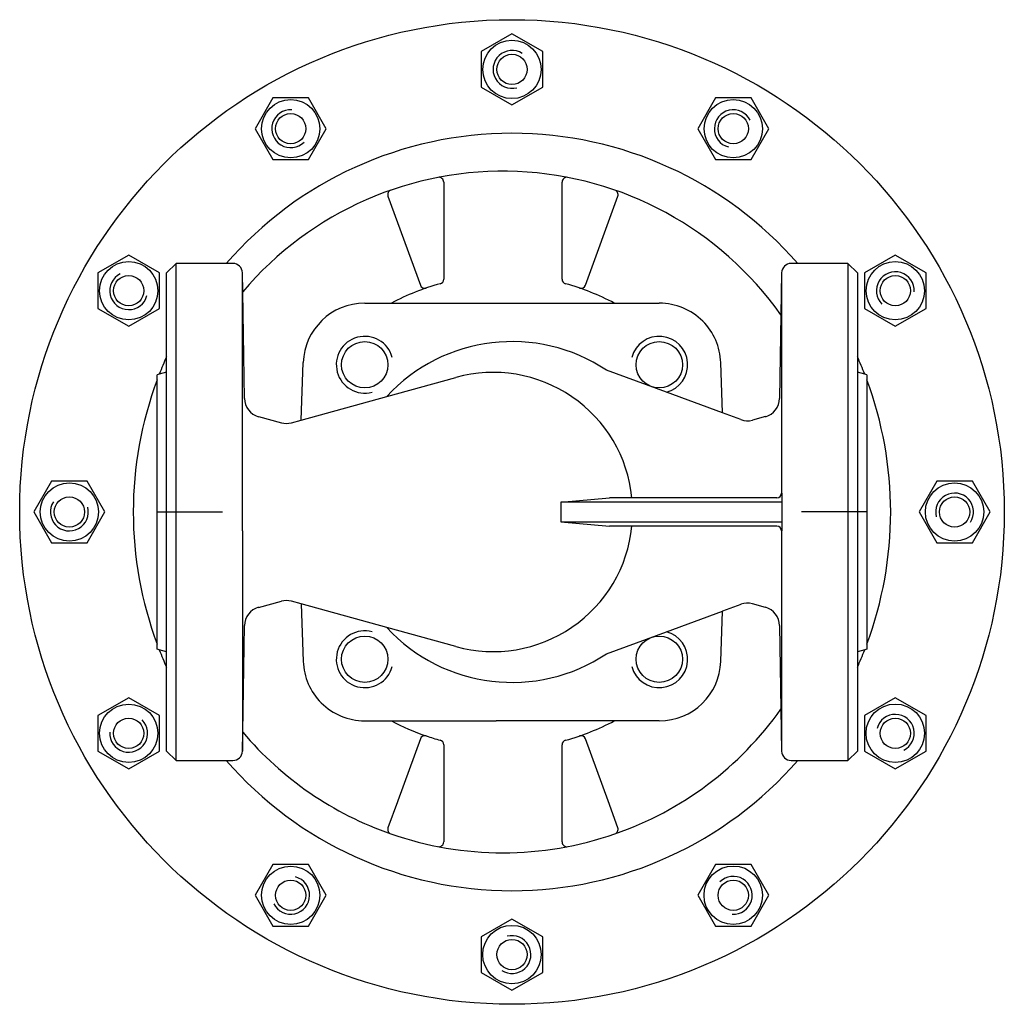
# Model space of a CAD drawing. Extents: x -4 to 204, y 41 to 249.
import ezdxf

# ---------------------------------------------------------------- set-up
doc = ezdxf.new("R2010")
doc.units = 0
doc.layers.get('0').update_dxf_attribs({"linetype": 'CONTINUOUS'})

# ---------------------------------------------------------------- blocks, each defined once
blk = doc.blocks.new('DMA160', base_point=(-3.74, 41.26))
at = {"color": 7}
for p, q in [((100.26, 246.26), (93.76, 242.51)), ((106.76, 242.51), (100.26, 246.26)), ((93.76, 242.51), (93.76, 235.01)), ((106.76, 235.01), (106.76, 242.51)), ((93.76, 235.01), (100.26, 231.25)), ((100.26, 231.25), (106.76, 235.01)), ((49.76, 232.73), (46.01, 226.23)), ((57.27, 232.73), (49.76, 232.73)), ((61.02, 226.23), (57.27, 232.73)), ((143.26, 232.73), (139.51, 226.23)), ((150.77, 232.73), (143.26, 232.73)), ((154.52, 226.23), (150.77, 232.73)), ((46.01, 226.23), (49.76, 219.73)), ((57.27, 219.73), (61.02, 226.23)), ((139.51, 226.23), (143.26, 219.73)), ((150.77, 219.73), (154.52, 226.23)), ((49.76, 219.73), (57.27, 219.73)), ((143.26, 219.73), (150.77, 219.73)), ((19.29, 199.51), (12.79, 195.76)), ((25.79, 195.76), (19.29, 199.51)), ((181.24, 199.51), (174.74, 195.76)), ((187.74, 195.76), (181.24, 199.51)), ((12.79, 195.76), (12.79, 188.26)), ((25.79, 188.26), (25.79, 195.76)), ((174.74, 195.76), (174.74, 188.26)), ((187.74, 188.26), (187.74, 195.76)), ((12.79, 188.26), (19.29, 184.5)), ((19.29, 184.5), (25.79, 188.26)), ((174.74, 188.26), (181.24, 184.5)), ((181.24, 184.5), (187.74, 188.26)), ((3.01, 151.76), (-0.74, 145.26)), ((10.52, 151.76), (3.01, 151.76)), ((14.27, 145.26), (10.52, 151.76)), ((190.01, 151.76), (186.26, 145.26)), ((197.52, 151.76), (190.01, 151.76)), ((201.27, 145.26), (197.52, 151.76)), ((-0.74, 145.26), (3.01, 138.76)), ((10.52, 138.76), (14.27, 145.26)), ((186.26, 145.26), (190.01, 138.76)), ((197.52, 138.76), (201.27, 145.26)), ((3.01, 138.76), (10.52, 138.76)), ((190.01, 138.76), (197.52, 138.76)), ((19.29, 106.01), (12.79, 102.26)), ((25.79, 102.26), (19.29, 106.01)), ((181.24, 106.01), (174.74, 102.26)), ((187.74, 102.26), (181.24, 106.01)), ((12.79, 102.26), (12.79, 94.76)), ((25.79, 94.76), (25.79, 102.26)), ((174.74, 102.26), (174.74, 94.76)), ((187.74, 94.76), (187.74, 102.26)), ((12.79, 94.76), (19.29, 91)), ((19.29, 91), (25.79, 94.76)), ((174.74, 94.76), (181.24, 91)), ((181.24, 91), (187.74, 94.76)), ((49.76, 70.79), (46.01, 64.29)), ((57.27, 70.79), (49.76, 70.79)), ((61.02, 64.29), (57.27, 70.79)), ((143.26, 70.79), (139.51, 64.29)), ((150.77, 70.79), (143.26, 70.79)), ((154.52, 64.29), (150.77, 70.79)), ((46.01, 64.29), (49.76, 57.79)), ((57.27, 57.79), (61.02, 64.29)), ((139.51, 64.29), (143.26, 57.79)), ((150.77, 57.79), (154.52, 64.29)), ((100.26, 59.26), (93.76, 55.51)), ((106.76, 55.51), (100.26, 59.26)), ((49.76, 57.79), (57.27, 57.79)), ((143.26, 57.79), (150.77, 57.79)), ((93.76, 55.51), (93.76, 48.01)), ((106.76, 48.01), (106.76, 55.51)), ((93.76, 48.01), (100.26, 44.25)), ((100.26, 44.25), (106.76, 48.01))]:
    blk.add_line(p, q, dxfattribs=at)
for centre, radius in [((100.26, 145.26), 104), ((100.26, 238.76), 6.17), ((100.26, 238.76), 3.2), ((53.51, 226.23), 6.17), ((147.01, 226.23), 6.17), ((53.51, 226.23), 3.2), ((147.01, 226.23), 3.2), ((19.29, 192.01), 6.17), ((181.24, 192.01), 6.17), ((19.29, 192.01), 3.2), ((181.24, 192.01), 3.2), ((6.76, 145.26), 6.17), ((193.76, 145.26), 6.17), ((6.76, 145.26), 3.2), ((193.76, 145.26), 3.2), ((19.29, 98.51), 6.17), ((181.24, 98.51), 6.18), ((19.29, 98.51), 3.2), ((181.24, 98.51), 3.2), ((53.51, 64.29), 6.17), ((147.01, 64.29), 6.18), ((53.51, 64.29), 3.2), ((147.01, 64.29), 3.2), ((100.26, 51.76), 6.18), ((100.26, 51.76), 3.2)]:
    blk.add_circle(centre, radius, dxfattribs=at)
for centre, radius, start, end in [((100.26, 238.76), 4, 57, 285), ((53.51, 226.23), 4, 87, 315), ((147.01, 226.23), 4, 27, 255), ((100.26, 145.26), 80, 41.0145, 138.9855), ((19.29, 192.01), 4, 117, 345), ((181.24, 192.01), 4, 357, 225), ((100.26, 145.26), 80, 155.801, 158.6515), ((100.26, 145.26), 80, 21.3485, 24.199), ((100.26, 145.26), 80, 159.5746, 200.4254), ((100.26, 145.26), 80, 0, 20.4254), ((193.76, 145.26), 4, 327, 195), ((6.76, 145.26), 4, 147, 15), ((100.26, 145.26), 80, 339.5746, 0), ((100.26, 145.26), 80, 201.3485, 204.199), ((100.26, 145.26), 80, 335.801, 338.6515), ((181.24, 98.51), 4, 297, 165), ((19.29, 98.51), 4, 177, 45), ((100.26, 145.26), 80, 221.0145, 318.9855), ((53.51, 64.29), 4, 207, 75), ((147.01, 64.29), 4, 267, 135), ((100.26, 51.76), 4, 237, 105)]:
    blk.add_arc(centre, radius, start, end, dxfattribs=at)

msp = doc.modelspace()

# ---------------------------------------------------------------- linework, layer by layer
at = {"color": 7}
for p, q in [((85.84, 214.96), (85.84, 194.44)), ((110.84, 194.44), (110.84, 214.96)), ((74.06, 211.97), (80.9, 193.17)), ((115.78, 193.17), (122.62, 211.97)), ((27.29, 195.76), (29.29, 197.76)), ((39.9, 197.76), (29.29, 197.76)), ((29.29, 92.76), (29.29, 197.76)), ((41.3, 197.76), (39.9, 197.76)), ((160.63, 197.76), (159.23, 197.76)), ((171.23, 197.76), (160.63, 197.76)), ((171.23, 197.76), (171.23, 92.76)), ((171.23, 197.76), (173.23, 195.76)), ((27.29, 178.05), (27.29, 195.76)), ((43.3, 141.26), (43.3, 195.79)), ((43.37, 191.76), (43.3, 195.79)), ((157.23, 195.79), (157.07, 186.91)), ((157.23, 195.79), (157.23, 149.26)), ((173.23, 195.76), (173.23, 178.05)), ((43.76, 169.26), (43.37, 191.76)), ((69.15, 189.37), (74.8, 189.37)), ((74.8, 189.37), (121.88, 189.37)), ((121.88, 189.37), (131.38, 189.37)), ((157.07, 186.91), (156.77, 169.26)), ((27.29, 174.8), (27.29, 178.05)), ((55.73, 164.67), (56.16, 176.83)), ((144.74, 166.2), (144.37, 176.83)), ((173.23, 178.05), (173.23, 174.8)), ((27.29, 174.8), (25.75, 174.38)), ((27.29, 115.72), (27.29, 174.8)), ((132.87, 170.56), (120.25, 175.2)), ((173.23, 174.8), (173.23, 115.72)), ((174.77, 174.38), (173.23, 174.8)), ((25.75, 174.38), (25.29, 174.26)), ((73.79, 169.66), (88.41, 173.7)), ((175.23, 174.26), (174.77, 174.38)), ((144.74, 166.2), (132.87, 170.56)), ((55.73, 164.67), (73.79, 169.66)), ((46.73, 165.4), (51.57, 164.1)), ((53.67, 164.11), (55.73, 164.67)), ((148.63, 164.77), (144.74, 166.2)), ((153.8, 165.4), (151.04, 164.66)), ((110.56, 147.36), (120.84, 148.26)), ((125.61, 148.26), (120.84, 148.26)), ((156.23, 148.26), (125.61, 148.26)), ((157.25, 149.26), (157.25, 147.36)), ((157.25, 147.36), (110.56, 147.36)), ((110.56, 147.36), (110.56, 143.16)), ((157.25, 147.36), (157.25, 143.16)), ((110.56, 143.16), (157.25, 143.16)), ((110.56, 143.16), (120.84, 142.26)), ((125.61, 142.26), (120.84, 142.26)), ((156.23, 142.26), (125.61, 142.26)), ((157.25, 143.16), (157.25, 141.26)), ((43.3, 141.26), (43.3, 94.72)), ((157.23, 141.26), (157.23, 125.77)), ((46.73, 125.12), (51.57, 126.42)), ((55.73, 125.84), (53.67, 126.41)), ((55.73, 125.84), (56.16, 113.69)), ((73.79, 120.86), (55.73, 125.84)), ((148.63, 125.75), (144.74, 124.32)), ((153.8, 125.12), (151.04, 125.86)), ((157.23, 125.77), (157.23, 94.72)), ((132.87, 119.96), (144.74, 124.32)), ((144.37, 113.69), (144.74, 124.32)), ((43.37, 98.76), (43.76, 121.26)), ((88.41, 116.82), (73.79, 120.86)), ((156.77, 121.26), (157.07, 103.61)), ((120.25, 115.32), (132.87, 119.96)), ((25.75, 116.14), (25.29, 116.26)), ((27.29, 115.72), (25.75, 116.14)), ((27.29, 112.47), (27.29, 115.72)), ((174.77, 116.14), (173.23, 115.72)), ((173.23, 115.72), (173.23, 112.47)), ((175.23, 116.26), (174.77, 116.14)), ((27.29, 94.76), (27.29, 112.47)), ((173.23, 112.47), (173.23, 94.76)), ((157.07, 103.61), (157.23, 94.72)), ((69.15, 101.15), (74.8, 101.15)), ((74.8, 101.15), (96.89, 101.15)), ((121.88, 101.15), (96.89, 101.15)), ((131.38, 101.15), (121.88, 101.15)), ((43.3, 94.72), (43.37, 98.76)), ((80.9, 97.34), (76.12, 84.22)), ((85.84, 96.08), (85.84, 82.07)), ((110.84, 82.24), (110.84, 96.08)), ((120.55, 84.25), (115.78, 97.34)), ((27.29, 94.76), (29.29, 92.76)), ((171.23, 92.76), (173.23, 94.76)), ((29.29, 92.76), (39.9, 92.76)), ((39.9, 92.76), (41.3, 92.76)), ((159.23, 92.76), (160.63, 92.76)), ((160.63, 92.76), (171.23, 92.76)), ((76.05, 84.03), (74.06, 78.55)), ((76.12, 84.22), (76.05, 84.03)), ((122.62, 78.55), (120.55, 84.25)), ((85.84, 82.07), (85.84, 75.55)), ((110.84, 75.55), (110.84, 82.24))]:
    msp.add_line(p, q, dxfattribs=at)
at = {"color": 1}
for p, q in [((25.29, 173.18), (25.29, 174.26)), ((25.29, 145.26), (25.29, 173.18)), ((175.23, 174.26), (175.23, 173.18)), ((175.23, 173.18), (175.23, 145.26)), ((25.29, 117.34), (25.29, 145.26)), ((25.29, 145.26), (39.09, 145.26)), ((175.23, 145.26), (161.44, 145.26)), ((175.23, 145.26), (175.23, 117.34)), ((25.29, 116.26), (25.29, 117.34)), ((175.23, 117.34), (175.23, 116.26))]:
    msp.add_line(p, q, dxfattribs=at)
at = {"color": 7}
for centre in [(69.15, 176.37), (131.38, 176.37), (69.15, 114.15), (131.38, 114.15)]:
    msp.add_circle(centre, 4.9, dxfattribs=at)
for centre, radius, start, end in [((98.34, 145.26), 72, 35.3391, 139.7741), ((84.84, 214.96), 1, 0, 101.1196), ((111.84, 214.96), 1, 78.8804, 180), ((75, 212.31), 1, 109.193, 200), ((121.68, 212.31), 1, 340, 70.807), ((41.3, 195.76), 2, 1, 90), ((159.23, 195.76), 2, 90, 179), ((98.34, 145.26), 50, 105.3495, 118.0845), ((84.84, 194.44), 1, 285.3495, 0), ((111.84, 194.44), 1, 180, 254.6505), ((98.34, 145.26), 50, 61.9155, 74.6505), ((81.84, 193.52), 1, 200, 288.8765), ((114.84, 193.52), 1, 251.1235, 340), ((69.15, 176.37), 13, 90, 178), ((131.38, 176.37), 13, 45, 90), ((131.38, 176.37), 13, 2, 45), ((69.15, 176.37), 6, 15, 285), ((100.26, 145.26), 36, 56.2735, 137.3275), ((131.38, 176.37), 6, 284.405, 165), ((96.26, 145.26), 29.5, 5.8368, 105.4316), ((47.76, 169.26), 4, 180, 255), ((152.77, 169.26), 4, 285, 0), ((150.01, 168.52), 4, 249.8097, 285), ((52.61, 167.96), 4, 255, 285.4316), ((156.23, 149.26), 1, 270, 0), ((96.26, 145.26), 29.5, 254.5684, 354.1632), ((156.23, 141.26), 1, 0, 90), ((47.76, 121.26), 4, 105, 180), ((52.61, 122.56), 4, 74.5684, 105), ((150.01, 122), 4, 75, 110.1903), ((152.77, 121.26), 4, 0, 75), ((100.26, 145.26), 36, 222.6725, 303.7265), ((69.15, 114.15), 6, 75, 345), ((131.38, 114.15), 6, 195, 75.595), ((69.15, 114.15), 13, 182, 225), ((131.38, 114.15), 13, 270, 358), ((69.15, 114.15), 13, 225, 270), ((98.34, 145.26), 72, 289.193, 324.6609), ((98.34, 145.26), 50, 241.9155, 251.1235), ((98.34, 145.26), 50, 285.3495, 298.0845), ((98.34, 145.26), 72, 220.2259, 250.807), ((81.84, 97), 1, 71.1235, 160), ((98.34, 145.26), 50, 251.1235, 254.6505), ((114.84, 97), 1, 20, 108.8765), ((84.84, 96.08), 1, 0, 74.6505), ((111.84, 96.08), 1, 105.3495, 180), ((41.3, 94.76), 2, 270, 359), ((159.23, 94.76), 2, 181, 270), ((75, 78.21), 1, 160, 250.807), ((98.34, 145.26), 72, 250.807, 289.193), ((121.68, 78.21), 1, 289.193, 20), ((84.84, 75.55), 1, 258.8804, 0), ((111.84, 75.55), 1, 180, 281.1196)]:
    msp.add_arc(centre, radius, start, end, dxfattribs=at)

# ---------------------------------------------------------------- block references
msp.add_blockref('DMA160', (-3.74, 41.26))

doc.saveas('drawing.dxf')
